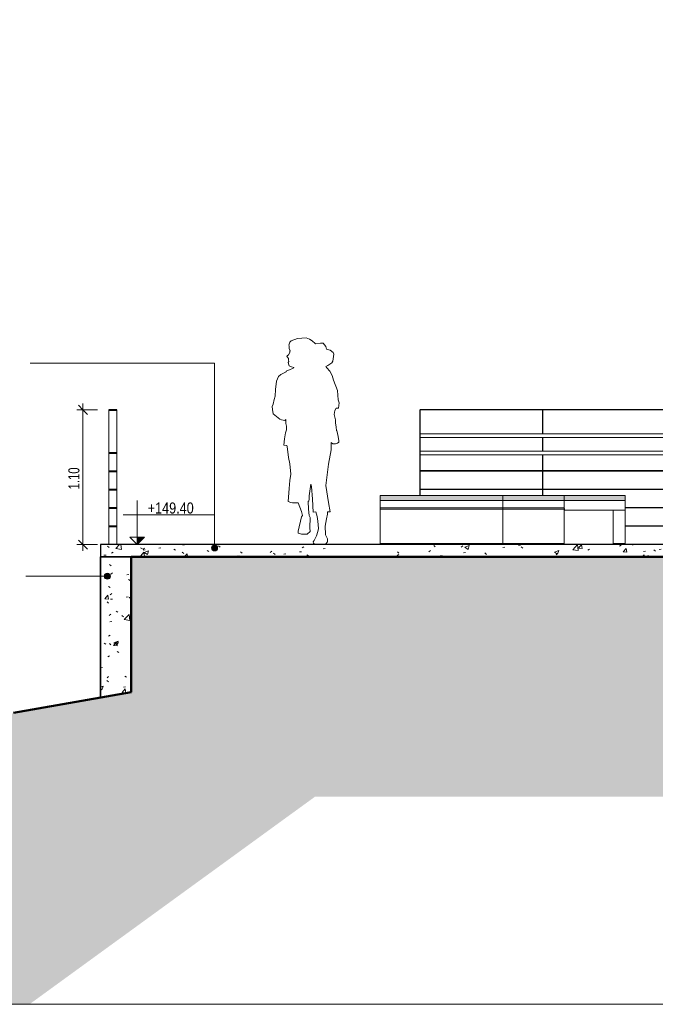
# Model space of a CAD drawing. Header units: millimetres. Extents: x -878215 to -835501, y 145651 to 160658.
# Tile 2 of 16: x -866970 to -861783, y 145651 to 153682. Entities that reach past the tile are written whole.
import ezdxf

# ---------------------------------------------------------------- set-up
doc = ezdxf.new("R2010")
doc.units = ezdxf.units.MM
doc.header["$XCLIPFRAME"] = 2
doc.linetypes.add('Tracejada', pattern=[6.35, 3.175, -3.175])
for name, color, linetype, lineweight in [('A-ANNO-DIMS', 211, 'Continuous', 5), ('A-ANNO-DIMS-50', 211, 'Continuous', 5), ('A-ANNO-IDEN', 131, 'Continuous', 5), ('A-DETL', 90, 'Continuous', 5), ('A-DETL-GENF', 92, 'Continuous', 5), ('A-FLOR', 192, 'Continuous', 5), ('A-FLOR-PATT', 8, 'Continuous', 25), ('A-WALL', 113, 'Continuous', 35), ('A-WALL-PATT', 111, 'Continuous', 35), ('Balaústres', 7, 'Continuous', 5), ('Corrimão', 250, 'Continuous', 25), ('Corrimãos', 7, 'Continuous', 5), ('G-ANNO-DIMS', 111, 'Continuous', 5), ('G-ANNO-REFR', 1, 'Tracejada', 5), ('G-ANNO-TEXT', 231, 'Continuous', 5), ('Guarda-corpos', 7, 'Continuous', 5), ('I-FURN', 30, 'Continuous', 15), ('I-WALL', 2, 'Continuous', 15)]:
    doc.layers.add(name, color=color, linetype=linetype, lineweight=lineweight)
doc.styles.add('Swis721 Cn BT', font='swissc.ttf', dxfattribs={"height": 90})
doc.styles.add('Swis721 LtCn BT_4', font='swisscl.ttf', dxfattribs={"height": 90})
doc.dimstyles.new('Linear_wCenter_-_3mm_Arial_1', dxfattribs={"dimscale": 304.8, "dimtxt": 91.676869, "dimasz": 0.246063, "dimexe": 0.164042, "dimexo": 0.0625, "dimgap": 0, "dimtad": 1, "dimlfac": 0.001, "dimrnd": 0.01, "dimzin": 0, "dimdsep": 46, "dimtxsty": 'Swis721 LtCn BT_4', "dimblk1": 'OBLIQUE', "dimblk2": 'OBLIQUE', "dimsah": 1, "dimcen": 0.09, "dimdle": 0.164042, "dimazin": 0, "dimtfac": 1, "dimtdec": 4, "dimtix": 1, "dimtmove": 0, "dimatfit": 3, "dimfxl": 0.393701, "dimfxlon": 1, "dimtvp": 1, "dimtolj": 1, "dimtzin": 0, "dimarcsym": 2})
picture_1 = doc.add_image_def('image1.png', size_in_pixel=(1000, 904))
picture_2 = doc.add_image_def('image2.png', size_in_pixel=(1556, 1639))
pattern_1 = [(50, (-858389.35, 150900), (364.368, -31.878), [38.1, -419.1]), (355, (-858389.35, 150900), (-70.486, 382.113), [30.48, -335.28]), (100.451, (-858359, 150897.34), (293.885, 350.233), [32.38, -356.18]), (46.184, (-858389.35, 151001.6), (542.158, -84.086), [57.15, -628.65]), (96.636, (-858344.17, 150994.6), (474.805, 494.855), [48.57, -534.27]), (351.184, (-858389.35, 151001.6), (474.81, 494.85), [45.72, -502.92]), (21, (-858338.55, 150976.2), (303.228, -204.53), [38.1, -419.1]), (326, (-858338.55, 150976.2), (123.604, 368.376), [30.48, -335.28]), (71.451, (-858313.28, 150959.16), (426.834, 163.843), [32.38, -356.18]), (37.5, (-858389.35, 150900), (6.1766, 169.1102), [16.764, -314.452, 16.764, -323.596, -336.55]), (37.5, (-858389.35, 150900), (6.1766, 169.1102), [-671.576, 16.764, -319.786]), (7.5, (-858389.35, 150900), (133.639, 200.3615), [16.764, -177.292, 16.764, -306.832, -128.27]), (7.5, (-858389.35, 150900), (133.639, 200.3615), [-517.652, 16.764, -111.506]), (327.5, (-858502.64, 150900), (271.1818, -11.4584), [16.764, -110.236, 16.764, -379.476, -525.78]), (327.5, (-858502.64, 150900), (271.1818, -11.4584), [-523.24, 16.764, -509.016]), (317.5, (-858553.44, 150900), (296.2585, 50.853), [16.764, -148.336, 16.764, -246.38, -373.38]), (317.5, (-858553.44, 150900), (296.2585, 50.853), [-428.244, 16.764, -356.616])]

# ---------------------------------------------------------------- blocks, each defined once
blk = doc.blocks.new('Guarda-corpo - 25mm-4287790-TRECHO 1 - CORTE ARQUIBANCADA')
at = {"layer": 'Balaústres'}
for p, q in [((-866243.7, 150150), (-866243.7, 150497)), ((-866178.7, 150150), (-866178.7, 150497)), ((-866243.7, 150000), (-866243.7, 150147)), ((-866178.7, 150000), (-866178.7, 150147)), ((-866243.7, 149850), (-866243.7, 149997)), ((-866178.7, 149850), (-866178.7, 149997)), ((-866243.7, 149700), (-866243.7, 149847)), ((-866178.7, 149700), (-866178.7, 149847)), ((-866243.7, 149550), (-866243.7, 149697)), ((-866178.7, 149550), (-866178.7, 149697)), ((-866243.7, 149400), (-866243.7, 149547)), ((-866178.7, 149400), (-866178.7, 149547))]:
    blk.add_line(p, q, dxfattribs=at)
blk = doc.blocks.new('Guarda-corpo - Guarda-corpo-3745171-TRECHO 1 - CORTE ARQUIBANCADA')
at = {"layer": 'Corrimão'}
for p, q in [((-866178.7, 150500), (-866243.7, 150500)), ((-866243.7, 150500), (-866243.7, 150497)), ((-866243.7, 150497), (-866178.7, 150497)), ((-866178.7, 150497), (-866178.7, 150500)), ((-866178.7, 150150), (-866243.7, 150150)), ((-866243.7, 150150), (-866243.7, 150147)), ((-866243.7, 150147), (-866178.7, 150147)), ((-866178.7, 150147), (-866178.7, 150150)), ((-866178.7, 150000), (-866243.7, 150000)), ((-866243.7, 150000), (-866243.7, 149997)), ((-866243.7, 149997), (-866178.7, 149997)), ((-866178.7, 149997), (-866178.7, 150000)), ((-866178.7, 149850), (-866243.7, 149850)), ((-866243.7, 149850), (-866243.7, 149847)), ((-866243.7, 149847), (-866178.7, 149847)), ((-866178.7, 149847), (-866178.7, 149850)), ((-866178.7, 149700), (-866243.7, 149700)), ((-866243.7, 149700), (-866243.7, 149697)), ((-866243.7, 149697), (-866178.7, 149697)), ((-866178.7, 149697), (-866178.7, 149700)), ((-866178.7, 149550), (-866243.7, 149550)), ((-866243.7, 149550), (-866243.7, 149547)), ((-866243.7, 149547), (-866178.7, 149547)), ((-866178.7, 149547), (-866178.7, 149550))]:
    blk.add_line(p, q, dxfattribs=at)
blk.add_blockref('Guarda-corpo - 25mm-4287790-TRECHO 1 - CORTE ARQUIBANCADA', (0, 0))
blk = doc.blocks.new('_URB_ BANCO PRAÇA - _URB_ BANCO PRAÇA-4220709-TRECHO 1 - CORTE ARQUIBANCADA')
at = {"layer": 'I-FURN'}
for points in [[(-863028, 149760), (-862528, 149760), (-862528, 149800), (-863028, 149800)], [(-862128, 149760), (-862028, 149760), (-862028, 149800), (-862528, 149800), (-862528, 149760), (-862521.5, 149760)]]:
    blk.add_hatch(color=256, dxfattribs=at).paths.add_polyline_path(points, flags=0)
for p, q in [((-863028, 149760), (-863028, 149800)), ((-863028, 149800), (-862528, 149800)), ((-862528, 149800), (-862028, 149800)), ((-862528, 149760), (-862528, 149800)), ((-862028, 149800), (-862028, 149760)), ((-863028, 149700), (-863028, 149760)), ((-863028, 149760), (-862528, 149760)), ((-863028, 149760), (-862528, 149760)), ((-863028, 149700), (-862528, 149700)), ((-863028, 149689.5), (-863028, 149699.5)), ((-863028, 149699.5), (-862528, 149699.5)), ((-862528, 149760), (-862028, 149760)), ((-862528, 149700), (-862528, 149760)), ((-862028, 149760), (-862528, 149760)), ((-862528, 149699.7), (-862528, 149700)), ((-862521.5, 149681.3), (-862528, 149699.7)), ((-862528, 149699.5), (-862528, 149689.5)), ((-862028, 149760), (-862028, 149681.3)), ((-863028, 149410), (-863028, 149689.5)), ((-862528, 149689.5), (-863028, 149689.5)), ((-862528, 149689.5), (-862528, 149410)), ((-862528, 149681.3), (-862521.5, 149681.3)), ((-862028, 149681.3), (-862521.5, 149681.3)), ((-862128, 149681.3), (-862128, 149400)), ((-863028, 149400), (-863028, 149410)), ((-862528, 149410), (-863028, 149410)), ((-862528, 149410), (-862528, 149400))]:
    blk.add_line(p, q, dxfattribs=at)
blk = doc.blocks.new('_URB_ BANCO PRAÇA - _URB_ BANCO PRAÇA-4220708-TRECHO 1 - CORTE ARQUIBANCADA')
at = {"layer": 'I-FURN'}
for p, q in [((-862028, 149681.3), (-862028, 149410)), ((-862028, 149410), (-862128, 149410)), ((-862028, 149410), (-862028, 149400))]:
    blk.add_line(p, q, dxfattribs=at)
blk = doc.blocks.new('_URB_ BANCO PRAÇA - _URB_ BANCO PRAÇA-V2-TRECHO 1 - CORTE ARQUIBANCADA')
at = {"layer": 'I-FURN'}
blk.add_hatch(color=256, dxfattribs=at).paths.add_polyline_path([(-863166.2, 149760), (-863028, 149760), (-863028, 149800), (-864028, 149800), (-864028, 149760), (-863793.3, 149760)], flags=0)
for p, q in [((-864028, 149760), (-864028, 149800)), ((-864028, 149800), (-863028, 149800)), ((-863028, 149800), (-863028, 149760)), ((-864028, 149700), (-864028, 149760)), ((-864028, 149760), (-863028, 149760)), ((-864028, 149760), (-863028, 149760)), ((-864028, 149700), (-863028, 149700)), ((-864028, 149689.5), (-864028, 149699.5)), ((-864028, 149699.5), (-863028, 149699.5)), ((-863028, 149760), (-863028, 149700)), ((-864028, 149410), (-864028, 149689.5)), ((-863028, 149689.5), (-864028, 149689.5)), ((-864028, 149400), (-864028, 149410)), ((-863028, 149410), (-864028, 149410))]:
    blk.add_line(p, q, dxfattribs=at)
blk = doc.blocks.new('Guarda-corpo - 25mm-4418965-TRECHO 1 - CORTE ARQUIBANCADA')
at = {"layer": 'Balaústres'}
for p, q in [((-855704.6, 153129.5), (-855701.6, 153131)), ((-855704.6, 153129.5), (-855704.6, 152932.5)), ((-855701.6, 152934), (-855701.6, 153131)), ((-855704.6, 152899.2), (-855704.6, 152792.5)), ((-855701.6, 152794), (-855701.6, 152900.6)), ((-855704.6, 152759.2), (-855704.6, 152022.6)), ((-855701.6, 152022.6), (-855701.6, 152760.6))]:
    blk.add_line(p, q, dxfattribs=at)
blk = doc.blocks.new('Guarda-corpo - 25mm-V3-TRECHO 1 - CORTE ARQUIBANCADA')
at = {"layer": 'Balaústres'}
for p, q in [((-856704.6, 152638.4), (-856701.6, 152639.9)), ((-856704.6, 152638.4), (-856704.6, 152441.4)), ((-856701.6, 152442.9), (-856701.6, 152639.9)), ((-856704.6, 152408), (-856704.6, 152301.4)), ((-856701.6, 152302.9), (-856701.6, 152409.5)), ((-856704.6, 152268), (-856704.6, 151531.5)), ((-856701.6, 151531.5), (-856701.6, 152269.5))]:
    blk.add_line(p, q, dxfattribs=at)
blk = doc.blocks.new('Guarda-corpo - 25mm-4287908-TRECHO 1 - CORTE ARQUIBANCADA')
at = {"layer": 'Balaústres'}
for p, q in [((-860704.6, 150674), (-860701.6, 150675.5)), ((-860704.6, 150674), (-860704.6, 150477)), ((-860701.6, 150478.4), (-860701.6, 150675.5)), ((-860704.6, 150443.6), (-860704.6, 150337)), ((-860701.6, 150338.4), (-860701.6, 150445)), ((-860704.6, 150303.6), (-860704.6, 149577.7)), ((-860701.6, 149577.7), (-860701.6, 150305)), ((-860701.6, 149577.7), (-860704.6, 149577.7))]:
    blk.add_line(p, q, dxfattribs=at)
blk = doc.blocks.new('Guarda-corpo - 25mm-V4-TRECHO 1 - CORTE ARQUIBANCADA')
at = {"layer": 'Balaústres'}
for p, q in [((-861704.6, 150500.4), (-861704.6, 150303.4)), ((-861704.6, 150500.4), (-861701.6, 150500.4)), ((-861701.6, 150303.4), (-861701.6, 150500.4)), ((-861704.6, 150273.4), (-861704.6, 150163.4)), ((-861701.6, 150163.4), (-861701.6, 150273.4)), ((-861704.6, 150133.4), (-861704.6, 149403.4)), ((-861701.6, 149403.4), (-861701.6, 150133.4)), ((-861701.6, 149403.4), (-861704.6, 149403.4))]:
    blk.add_line(p, q, dxfattribs=at)
blk = doc.blocks.new('Guarda-corpo - 25mm-V5-TRECHO 1 - CORTE ARQUIBANCADA')
at = {"layer": 'Balaústres'}
for p, q in [((-862704.6, 150500.4), (-862704.6, 150303.4)), ((-862704.6, 150500.4), (-862701.6, 150500.4)), ((-862701.6, 150303.4), (-862701.6, 150500.4)), ((-862704.6, 150273.4), (-862704.6, 150163.4)), ((-862701.6, 150163.4), (-862701.6, 150273.4)), ((-862704.6, 150133.4), (-862704.6, 149800)), ((-862701.6, 149800), (-862701.6, 150133.4))]:
    blk.add_line(p, q, dxfattribs=at)
blk = doc.blocks.new('Guarda-corpo - 25mm-V6-TRECHO 1 - CORTE ARQUIBANCADA')
at = {"layer": 'Balaústres'}
for p, q in [((-854920.7, 153447), (-854920.7, 153250)), ((-854920.7, 153447), (-854917.7, 153447)), ((-854917.7, 152350), (-854917.7, 153447)), ((-854920.7, 153220), (-854920.7, 153110)), ((-854920.7, 153080), (-854920.7, 152350))]:
    blk.add_line(p, q, dxfattribs=at)
blk = doc.blocks.new('Guarda-corpo - 25mm-V7-TRECHO 1 - CORTE ARQUIBANCADA')
at = {"layer": 'Balaústres'}
for p, q in [((-863704.6, 150500.4), (-863704.6, 149800)), ((-863704.6, 150500.4), (-863701.6, 150500.4)), ((-863701.6, 150303.4), (-863701.6, 150500.4)), ((-863701.6, 150163.4), (-863701.6, 150273.4)), ((-863701.6, 149800), (-863701.6, 150133.4))]:
    blk.add_line(p, q, dxfattribs=at)
blk = doc.blocks.new('Guarda-corpo - Guarda-corpo-4165282-TRECHO 1 - CORTE ARQUIBANCADA')
at = {"layer": 'Corrimão', "color": 7, "lineweight": 5}
for p, q in [((-855058.1, 153450), (-861058.1, 150503.4)), ((-855057.4, 153447), (-861057.4, 150500.4)), ((-854919.2, 153450), (-855058.1, 153450)), ((-854919.2, 153447), (-855057.4, 153447)), ((-854919.2, 153450), (-854919.2, 153447)), ((-855058.1, 152950), (-861058.1, 150003.4)), ((-855057.4, 152947), (-861057.4, 150000.4)), ((-854919.2, 152950), (-855058.1, 152950)), ((-854919.2, 152947), (-855057.4, 152947)), ((-854919.2, 152950), (-854919.2, 152947)), ((-855058.1, 152800), (-861058.1, 149853.4)), ((-855057.4, 152797), (-861057.4, 149850.4)), ((-854919.2, 152800), (-855058.1, 152800)), ((-854919.2, 152797), (-855057.4, 152797)), ((-854919.2, 152800), (-854919.2, 152797)), ((-855058.1, 152650), (-861058.1, 149703.4)), ((-855057.4, 152647), (-861057.4, 149700.4)), ((-854919.2, 152650), (-855058.1, 152650)), ((-854919.2, 152647), (-855057.4, 152647)), ((-854919.2, 152650), (-854919.2, 152647)), ((-855058.1, 152500), (-861058.1, 149553.4)), ((-855057.4, 152497), (-861057.4, 149550.4)), ((-854919.2, 152500), (-855058.1, 152500)), ((-854919.2, 152497), (-855057.4, 152497)), ((-854919.2, 152500), (-854919.2, 152497)), ((-863703.1, 150500.4), (-863703.1, 150503.4)), ((-861058.1, 150503.4), (-863703.1, 150503.4)), ((-861057.4, 150500.4), (-863703.1, 150500.4)), ((-863703.1, 150000.4), (-863703.1, 150003.4)), ((-861058.1, 150003.4), (-863703.1, 150003.4)), ((-861057.4, 150000.4), (-863703.1, 150000.4)), ((-863703.1, 149850.4), (-863703.1, 149853.4)), ((-861058.1, 149853.4), (-863703.1, 149853.4)), ((-861057.4, 149850.4), (-863703.1, 149850.4)), ((-861058.1, 149703.4), (-862028, 149703.4)), ((-861057.4, 149700.4), (-862028, 149700.4)), ((-861058.1, 149553.4), (-862028, 149553.4)), ((-861057.4, 149550.4), (-862028, 149550.4))]:
    blk.add_line(p, q, dxfattribs=at)
for name, p in [('Guarda-corpo - 25mm-V6-TRECHO 1 - CORTE ARQUIBANCADA', (0, 0)), ('Guarda-corpo - 25mm-4418965-TRECHO 1 - CORTE ARQUIBANCADA', (0, 0)), ('Guarda-corpo - 25mm-V3-TRECHO 1 - CORTE ARQUIBANCADA', (0, 0)), ('Guarda-corpo - 25mm-V3-TRECHO 1 - CORTE ARQUIBANCADA', (-1000, -491.1)), ('Guarda-corpo - 25mm-V3-TRECHO 1 - CORTE ARQUIBANCADA', (-2000, -982.2)), ('Guarda-corpo - 25mm-V3-TRECHO 1 - CORTE ARQUIBANCADA', (-3000, -1473.3)), ('Guarda-corpo - 25mm-4287908-TRECHO 1 - CORTE ARQUIBANCADA', (0, 0)), ('Guarda-corpo - 25mm-V7-TRECHO 1 - CORTE ARQUIBANCADA', (0, 0)), ('Guarda-corpo - 25mm-V5-TRECHO 1 - CORTE ARQUIBANCADA', (0, 0)), ('Guarda-corpo - 25mm-V4-TRECHO 1 - CORTE ARQUIBANCADA', (0, 0))]:
    blk.add_blockref(name, p)
blk = doc.blocks.new('Tipo de Corrimão - Corrimão_Interno_-4418881-TRECHO 1 - CORTE ARQUIBANCADA')
at = {"layer": 'Corrimãos'}
for p, q in [((-855058.1, 153110), (-861058.1, 150163.4)), ((-861051.1, 150133.4), (-855051.1, 153080)), ((-854919.2, 153110), (-855058.1, 153110)), ((-855051.1, 153080), (-854919.2, 153080)), ((-861058.1, 150163.4), (-863703.1, 150163.4)), ((-863703.1, 150133.4), (-861051.1, 150133.4))]:
    blk.add_line(p, q, dxfattribs=at)
for centre, start_param, end_param in [((-854919.2, 153095), 0, 1.570796), ((-854919.2, 153095), 1.570796, 3.141593), ((-863703.1, 150148.4), 0, 1.570796), ((-863703.1, 150148.4), 1.570796, 3.141593)]:
    blk.add_ellipse(centre, major_axis=(0, 15), ratio=0.000001, start_param=start_param, end_param=end_param, dxfattribs=at)
for points, knots in [([(-861054.6, 150148.4), (-861054.9, 150149.7), (-861055.5, 150152.3), (-861056.4, 150156), (-861057.1, 150159.1), (-861057.8, 150162.3), (-861058.1, 150163.4), (-861058.1, 150163.4)], [0, 0, 0, 0, 0.0833333, 0.1666667, 0.25, 0.3333333, 0.5, 0.5, 0.5, 0.5]), ([(-861051.1, 150133.4), (-861051.1, 150133.4), (-861051.4, 150134.4), (-861052.1, 150137.6), (-861052.8, 150140.8), (-861053.7, 150144.4), (-861054.3, 150147.1), (-861054.6, 150148.4)], [0.5, 0.5, 0.5, 0.5, 0.6666667, 0.75, 0.8333333, 0.9166667, 1, 1, 1, 1])]:
    blk.add_open_spline(points, degree=3, knots=knots, dxfattribs=at)
blk = doc.blocks.new('Tipo de Corrimão - Corrimão_Interno_-4418899-TRECHO 1 - CORTE ARQUIBANCADA')
at = {"layer": 'Corrimãos'}
for p, q in [((-855058.1, 153250), (-861058.1, 150303.4)), ((-854919.2, 153250), (-855058.1, 153250)), ((-861051.1, 150273.4), (-855051.1, 153220)), ((-855051.1, 153220), (-854919.2, 153220)), ((-861058.1, 150303.4), (-863703.1, 150303.4)), ((-863703.1, 150273.4), (-861051.1, 150273.4))]:
    blk.add_line(p, q, dxfattribs=at)
for centre, start_param, end_param in [((-854919.2, 153235), 0, 1.570796), ((-854919.2, 153235), 1.570796, 3.141593), ((-863703.1, 150288.4), 0, 1.570796), ((-863703.1, 150288.4), 1.570796, 3.141593)]:
    blk.add_ellipse(centre, major_axis=(0, 15), ratio=0.000001, start_param=start_param, end_param=end_param, dxfattribs=at)
for points, knots in [([(-861054.6, 150288.4), (-861054.9, 150289.7), (-861055.5, 150292.3), (-861056.4, 150296), (-861057.1, 150299.1), (-861057.8, 150302.3), (-861058.1, 150303.4), (-861058.1, 150303.4)], [0, 0, 0, 0, 0.0833333, 0.1666667, 0.25, 0.3333333, 0.5, 0.5, 0.5, 0.5]), ([(-861051.1, 150273.4), (-861051.1, 150273.4), (-861051.4, 150274.4), (-861052.1, 150277.6), (-861052.8, 150280.8), (-861053.7, 150284.4), (-861054.3, 150287.1), (-861054.6, 150288.4)], [0.5, 0.5, 0.5, 0.5, 0.6666667, 0.75, 0.8333333, 0.9166667, 1, 1, 1, 1])]:
    blk.add_open_spline(points, degree=3, knots=knots, dxfattribs=at)
blk = doc.blocks.new('_HUM_ FIGURAS HUMANAS - kvinne_barn01-3635119-TRECHO 1 - CORTE ARQUIBANCADA')
at = {"layer": 'A-DETL-GENF'}
for p, q in [((-864753.7, 151062.5), (-864765.5, 151051)), ((-864701.8, 151080.8), (-864753.7, 151062.5)), ((-864667.5, 151084.3), (-864701.8, 151080.8)), ((-864632.6, 151087.2), (-864667.5, 151084.3)), ((-864605.7, 151076.7), (-864632.6, 151087.2)), ((-864582.6, 151063.5), (-864605.7, 151076.7)), ((-864559.2, 151041.8), (-864582.6, 151063.5)), ((-864765.5, 151051), (-864773.3, 151026.7)), ((-864773.3, 151026.7), (-864771.4, 151022)), ((-864771.4, 151022), (-864771.1, 151000.7)), ((-864771.1, 151000.7), (-864764, 150981.3)), ((-864764, 150981.3), (-864764.8, 150977.3)), ((-864557, 151036.5), (-864559.2, 151041.8)), ((-864514.8, 151041.9), (-864557, 151036.5)), ((-864493.1, 151042.4), (-864514.8, 151041.9)), ((-864471.4, 151016.5), (-864493.1, 151042.4)), ((-864466.1, 150995.6), (-864471.4, 151016.5)), ((-864437.6, 150986.5), (-864466.1, 150995.6)), ((-864413.3, 150965.9), (-864437.6, 150986.5)), ((-864788.7, 150940.5), (-864789.9, 150934.7)), ((-864789.9, 150934.7), (-864785.7, 150927.8)), ((-864777.9, 150949.1), (-864788.7, 150940.5)), ((-864785.7, 150927.8), (-864775.7, 150918.6)), ((-864767, 150965.9), (-864777.9, 150949.1)), ((-864775.7, 150918.6), (-864776.7, 150905.3)), ((-864776.7, 150905.3), (-864774.6, 150892.9)), ((-864765.2, 150975.1), (-864767, 150965.9)), ((-864764.8, 150977.3), (-864765.2, 150975.1)), ((-864413.7, 150896.8), (-864407.2, 150952.6)), ((-864407.2, 150952.6), (-864413.3, 150965.9)), ((-864764, 150828.5), (-864795.1, 150816.2)), ((-864774.6, 150892.9), (-864778.3, 150884.4)), ((-864778.3, 150884.4), (-864775.1, 150867.5)), ((-864775.1, 150867.5), (-864770.1, 150857.4)), ((-864770.1, 150857.4), (-864752.6, 150849.5)), ((-864748.4, 150834.7), (-864764, 150828.5)), ((-864752.6, 150849.5), (-864732.2, 150845.5)), ((-864732.8, 150840.9), (-864748.4, 150834.7)), ((-864732.2, 150845.5), (-864732.8, 150840.9)), ((-864472.2, 150853.1), (-864455.8, 150861.9)), ((-864463.4, 150843.2), (-864472.2, 150853.1)), ((-864438, 150814.2), (-864463.4, 150843.2)), ((-864455.8, 150861.9), (-864423.2, 150882.4)), ((-864423.2, 150882.4), (-864413.7, 150896.8)), ((-864858.2, 150770.1), (-864874.2, 150733.5)), ((-864839.3, 150787.8), (-864858.2, 150770.1)), ((-864817.8, 150799), (-864839.3, 150787.8)), ((-864796.2, 150810.2), (-864817.8, 150799)), ((-864795.1, 150816.2), (-864796.2, 150810.2)), ((-864419.6, 150780), (-864438, 150814.2)), ((-864409.4, 150741.7), (-864419.6, 150780)), ((-864377, 150657.7), (-864409.4, 150741.7)), ((-864883.6, 150664.8), (-864884.1, 150612.1)), ((-864874.2, 150733.5), (-864883.6, 150664.8)), ((-864370.6, 150580.1), (-864377, 150657.7)), ((-864893.6, 150583.6), (-864902.9, 150545.6)), ((-864884.1, 150612.1), (-864893.6, 150583.6)), ((-864363.7, 150557), (-864370.6, 150580.1)), ((-864902.9, 150545.6), (-864909.9, 150526.7)), ((-864909.9, 150526.7), (-864907.4, 150501.6)), ((-864907.4, 150501.6), (-864902.3, 150466.7)), ((-864397.7, 150494.7), (-864387.7, 150511.9)), ((-864387.7, 150511.9), (-864367.6, 150512)), ((-864367.6, 150512), (-864363.7, 150557)), ((-864902.3, 150466.7), (-864847.6, 150423.4)), ((-864847.6, 150423.4), (-864833.8, 150417)), ((-864833.8, 150417), (-864806.2, 150413.4)), ((-864806.2, 150413.4), (-864797.6, 150420.5)), ((-864797.6, 150420.5), (-864798, 150395.7)), ((-864404.9, 150461.5), (-864397.7, 150494.7)), ((-864393.6, 150418), (-864404.9, 150461.5)), ((-864391.8, 150390.3), (-864393.6, 150418)), ((-864794.1, 150336.6), (-864801.6, 150312.5)), ((-864798, 150395.7), (-864798.1, 150388.4)), ((-864798.1, 150388.4), (-864793, 150366.6)), ((-864793.4, 150354.9), (-864794.1, 150336.6)), ((-864793, 150366.6), (-864793.4, 150354.9)), ((-864388.5, 150359.5), (-864391.8, 150390.3)), ((-864385.1, 150328.6), (-864388.5, 150359.5)), ((-864809.5, 150263.5), (-864813.8, 150211.2)), ((-864801.6, 150312.5), (-864809.5, 150263.5)), ((-864382.1, 150330.3), (-864385.1, 150328.6)), ((-864376.6, 150306.6), (-864382.1, 150330.3)), ((-864371, 150283), (-864376.6, 150306.6)), ((-864365.3, 150246.8), (-864371, 150283)), ((-864813.8, 150211.2), (-864788.9, 150209.4)), ((-864788.9, 150209.4), (-864788.4, 150200.3)), ((-864788.4, 150200.3), (-864777.2, 150109.6)), ((-864429.7, 150172.6), (-864428.5, 150228.2)), ((-864428.5, 150228.2), (-864428.7, 150232.3)), ((-864428.7, 150232.3), (-864415.2, 150223.4)), ((-864415.2, 150223.4), (-864393.1, 150222.1)), ((-864393.1, 150222.1), (-864376.3, 150227.8)), ((-864376.3, 150227.8), (-864367.1, 150235.8)), ((-864367.1, 150235.8), (-864365.3, 150246.8)), ((-864777.2, 150109.6), (-864766.1, 150058.3)), ((-864450.7, 150056.4), (-864429.7, 150172.6)), ((-864766.1, 150058.3), (-864758.7, 149975.3)), ((-864465.5, 149927.1), (-864450.7, 150056.4)), ((-864758.7, 149975.3), (-864764.7, 149924.3)), ((-864770.9, 149858.3), (-864779.2, 149751.9)), ((-864764.7, 149924.3), (-864770.9, 149858.3)), ((-864609, 149799.3), (-864594.4, 149892.8)), ((-864594.4, 149892.8), (-864587.9, 149875)), ((-864587.9, 149875), (-864581.1, 149771.6)), ((-864470.7, 149881.5), (-864465.5, 149927.1)), ((-864450.3, 149744), (-864470.7, 149881.5)), ((-864607.2, 149769.2), (-864609, 149799.3)), ((-864779.2, 149751.9), (-864757.5, 149742.9)), ((-864757.5, 149742.9), (-864745.1, 149741.6)), ((-864745.1, 149741.6), (-864696.4, 149741.6)), ((-864696.4, 149741.6), (-864671.1, 149670.9)), ((-864616.5, 149751.4), (-864609.9, 149756.3)), ((-864613.7, 149690.3), (-864616.5, 149751.4)), ((-864609.9, 149756.3), (-864607.2, 149769.2)), ((-864581.1, 149771.6), (-864576.4, 149665.9)), ((-864436.5, 149667.9), (-864450.3, 149744)), ((-864671.1, 149626.3), (-864698.5, 149510.2)), ((-864671.1, 149670.9), (-864662.7, 149637.3)), ((-864662.7, 149637.3), (-864671.1, 149626.3)), ((-864606.6, 149637.8), (-864613.7, 149690.3)), ((-864600.9, 149621.9), (-864606.6, 149637.8)), ((-864602.2, 149536.6), (-864600.9, 149621.9)), ((-864576.4, 149665.9), (-864553.2, 149667.7)), ((-864553.2, 149667.7), (-864543.2, 149630.3)), ((-864543.2, 149630.3), (-864535.9, 149591.4)), ((-864467.7, 149610), (-864459.5, 149647.7)), ((-864459.5, 149647.7), (-864459.2, 149668.4)), ((-864459.2, 149668.4), (-864436.5, 149667.9)), ((-864600.4, 149508.4), (-864602.2, 149536.6)), ((-864535.9, 149591.4), (-864532.2, 149532.2)), ((-864476.2, 149551.2), (-864467.7, 149610)), ((-864474.7, 149482.4), (-864476.2, 149551.2)), ((-864698.5, 149510.2), (-864697.6, 149492.9)), ((-864697.6, 149492.9), (-864671.6, 149484.5)), ((-864671.6, 149484.5), (-864647.5, 149484.8)), ((-864647.5, 149484.8), (-864623.4, 149485)), ((-864623.4, 149485), (-864600.4, 149508.4)), ((-864547.6, 149472.2), (-864567.5, 149434.5)), ((-864536.7, 149505.8), (-864547.6, 149472.2)), ((-864532.2, 149532.2), (-864536.7, 149505.8)), ((-864473.4, 149479.5), (-864474.7, 149482.4)), ((-864458.8, 149447), (-864473.4, 149479.5)), ((-864567.5, 149434.5), (-864576, 149421.5)), ((-864576, 149421.5), (-864573.6, 149412.2)), ((-864573.6, 149412.2), (-864561, 149400)), ((-864561, 149400), (-864482.3, 149400.8)), ((-864482.3, 149400.8), (-864472.2, 149406.1)), ((-864472.2, 149406.1), (-864458.4, 149423.9)), ((-864458.4, 149423.9), (-864458.8, 149447))]:
    blk.add_line(p, q, dxfattribs=at)
blk = doc.blocks.new('DIMBLOCK29-TRECHO 1 - CORTE ARQUIBANCADA')
at = {"layer": 'A-ANNO-DIMS-50'}
for p, q in [((-866333.9, 150500), (-866503.9, 150500)), ((-866453.9, 150550), (-866453.9, 149350)), ((-866453.9, 150500), (-866333.9, 150500)), ((-866333.9, 149400), (-866503.9, 149400)), ((-866453.9, 149400), (-866333.9, 149400))]:
    blk.add_line(p, q, dxfattribs=at)
at = {"layer": 'A-ANNO-DIMS-50', "lineweight": 15}
for p, q in [((-866453.9, 150500), (-866491.4, 150537.5)), ((-866453.9, 150500), (-866416.4, 150462.5)), ((-866453.9, 149400), (-866491.4, 149437.5)), ((-866453.9, 149400), (-866416.4, 149362.5))]:
    blk.add_line(p, q, dxfattribs=at)
at = {"layer": 'A-ANNO-DIMS-50', "color": 0, "insert": (-866573, 149850.3), "char_height": 90, "width": 239.233, "attachment_point": 1, "rotation": 90, "line_spacing_factor": 0.970126, "style": 'Swis721 LtCn BT_4'}
blk.add_mtext('1.10', dxfattribs=at)
blk = doc.blocks.new('_Oblique')
at = {"color": 0, "linetype": 'ByBlock', "lineweight": -2}
blk.add_line((-0.5, -0.5), (0.5, 0.5), dxfattribs=at)
blk = doc.blocks.new('Elevações de ponto - CORTE-427733-TRECHO 1 - CORTE ARQUIBANCADA')
at = {"layer": 'G-ANNO-DIMS'}
blk.add_hatch(color=256, dxfattribs=at).paths.add_polyline_path([(-861483.2, 149459.9), (-861543, 149400), (-861543, 149459.9)], flags=0)
for p, q in [((-861543, 149761), (-861543, 149400)), ((-861659.2, 149642.5), (-860909.2, 149642.5)), ((-861602.9, 149459.9), (-861543, 149459.9)), ((-861543, 149400), (-861602.9, 149459.9)), ((-861602.9, 149459.9), (-861543, 149400)), ((-861543, 149459.9), (-861602.9, 149459.9)), ((-861543, 149400), (-861543, 149459.9)), ((-861483.2, 149459.9), (-861543, 149459.9)), ((-861543, 149459.9), (-861543, 149400)), ((-861543, 149400), (-861483.2, 149459.9))]:
    blk.add_line(p, q, dxfattribs=at)

msp = doc.modelspace()

# ---------------------------------------------------------------- hatches: boundary and pattern name
at = {"layer": 'A-ANNO-IDEN'}
h = msp.add_hatch(color=256, dxfattribs=at)
edge = h.paths.add_edge_path(flags=0)
edge.add_arc((-866255.026, 149142.812), 25, 0, 360)
at = {"layer": 'A-DETL-GENF'}
h = msp.add_hatch(dxfattribs=at)
h.set_pattern_fill('FP1_7', color=252, style=0, pattern_type=2)
h.set_pattern_definition([(315, (-858389.35, 150900), (224.5064, 0), [158.75, -158.75]), (315, (-858347.25, 150942.1), (224.5064, 0), [158.75, -158.75]), (315, (-858305.15, 150984.2), (224.5064, 0), [158.75, -158.75]), (45, (-858277.08, 150984.2), (0, 224.5064), [158.75, -158.75]), (45, (-858234.98, 150942.1), (0, 224.5064), [158.75, -158.75]), (45, (-858192.88, 150900), (0, 224.5064), [158.75, -158.75])])
h.paths.add_polyline_path([(-869163.852, 145654.571), (-866885.845, 145654.571), (-864559.479, 147344.775), (-860148.988, 147344.775), (-852759.258, 150517.654), (-838739.951, 150517.654), (-838739.951, 151480), (-838972.314, 151480), (-838972.314, 152000), (-840115.222, 152000), (-840115.222, 151730), (-841314.498, 151784.162), (-842514.256, 151826.293), (-843714.377, 151856.39), (-844914.739, 151874.449), (-846115.222, 151880.469), (-847315.705, 151874.449), (-848516.067, 151856.39), (-849716.188, 151826.293), (-850953.094, 151782.484), (-852115.222, 151730), (-852115.642, 152000), (-853830.637, 152000), (-853830.637, 151400), (-854079.721, 151400), (-854079.721, 152131.772), (-859845.838, 149300), (-866061.21, 149300), (-866061.21, 148197.699), (-867021.089, 148028.446), (-869529.042, 146206.312), (-870447.293, 145654.571), (-869529.042, 145654.571)], flags=0)
at = {"layer": 'A-FLOR-PATT', "lineweight": 5}
h = msp.add_hatch(dxfattribs=at)
h.set_pattern_fill('FP1_2', color=256, style=0, pattern_type=2)
h.set_pattern_definition(pattern_1)
h.paths.add_polyline_path([(-864559.479, 149300), (-860058.089, 149300), (-860058.089, 149400), (-866311.21, 149400), (-866311.21, 149300), (-866061.21, 149300)], flags=0)
at = {"layer": 'A-WALL-PATT', "lineweight": 5}
h = msp.add_hatch(dxfattribs=at)
h.set_pattern_fill('FP1_2', color=256, style=0, pattern_type=2)
h.set_pattern_definition(pattern_1)
h.paths.add_polyline_path([(-866311.21, 148153.617), (-866061.21, 148197.699), (-866061.21, 149300), (-866311.21, 149300), (-866311.21, 148197.699)], flags=0)
at = {"layer": 'G-ANNO-TEXT'}
h = msp.add_hatch(color=7, dxfattribs=at)
edge = h.paths.add_edge_path(flags=0)
edge.add_arc((-865379.759, 149373.672), 25, 0, 360)

# ---------------------------------------------------------------- linework, layer by layer
at = {"layer": 'A-ANNO-IDEN'}
for p, q in [((-866596.557, 149142.812), (-866919.391, 149142.812)), ((-866255.026, 149142.812), (-866596.557, 149142.812))]:
    msp.add_line(p, q, dxfattribs=at)
msp.add_circle((-866255.026, 149142.812), 25, dxfattribs=at)
at = {"layer": 'A-DETL', "lineweight": 50}
for p, q in [((-859845.838, 149300), (-866061.21, 149300)), ((-866061.21, 149300), (-866061.21, 148197.699)), ((-866061.21, 148197.699), (-867021.089, 148028.446))]:
    msp.add_line(p, q, dxfattribs=at)
at = {"layer": 'A-FLOR', "lineweight": 25}
for p, q in [((-860058.089, 149400), (-866311.21, 149400)), ((-866311.21, 149400), (-866311.21, 149300))]:
    msp.add_line(p, q, dxfattribs=at)
at = {"layer": 'A-WALL'}
msp.add_line((-866061.21, 149300), (-866311.21, 149300), dxfattribs=at)
at = {"layer": 'G-ANNO-TEXT', "color": 7}
for p, q in [((-866881.197, 150881.026), (-866884.52, 150881.026)), ((-865379.759, 150881.026), (-866881.197, 150881.026)), ((-865379.759, 149373.672), (-865379.759, 150881.026))]:
    msp.add_line(p, q, dxfattribs=at)
msp.add_circle((-865379.759, 149373.672), 25, dxfattribs=at)
at = {"layer": 'I-WALL', "lineweight": 35}
msp.add_line((-866311.21, 149300), (-866311.21, 148153.617), dxfattribs=at)

# ---------------------------------------------------------------- block references
at = {"layer": 'A-DETL-GENF'}
msp.add_blockref('_HUM_ FIGURAS HUMANAS - kvinne_barn01-3635119-TRECHO 1 - CORTE ARQUIBANCADA', (0, 0), dxfattribs=at)
at = {"layer": 'Corrimãos'}
for name in ['Tipo de Corrimão - Corrimão_Interno_-4418899-TRECHO 1 - CORTE ARQUIBANCADA', 'Tipo de Corrimão - Corrimão_Interno_-4418881-TRECHO 1 - CORTE ARQUIBANCADA']:
    msp.add_blockref(name, (0, 0), dxfattribs=at)
at = {"layer": 'G-ANNO-DIMS'}
msp.add_blockref('Elevações de ponto - CORTE-427733-TRECHO 1 - CORTE ARQUIBANCADA', (-4467.592, 0), dxfattribs=at)
at = {"layer": 'Guarda-corpos'}
for name in ['Guarda-corpo - Guarda-corpo-4165282-TRECHO 1 - CORTE ARQUIBANCADA', 'Guarda-corpo - Guarda-corpo-3745171-TRECHO 1 - CORTE ARQUIBANCADA']:
    msp.add_blockref(name, (0, 0), dxfattribs=at)
at = {"layer": 'I-FURN'}
for name in ['_URB_ BANCO PRAÇA - _URB_ BANCO PRAÇA-V2-TRECHO 1 - CORTE ARQUIBANCADA', '_URB_ BANCO PRAÇA - _URB_ BANCO PRAÇA-4220709-TRECHO 1 - CORTE ARQUIBANCADA', '_URB_ BANCO PRAÇA - _URB_ BANCO PRAÇA-4220708-TRECHO 1 - CORTE ARQUIBANCADA']:
    msp.add_blockref(name, (0, 0), dxfattribs=at)

# ---------------------------------------------------------------- texts
at = {"layer": 'G-ANNO-DIMS', "insert": (-865925.48, 149743.84), "char_height": 90, "width": 515.6309, "attachment_point": 1, "line_spacing_factor": 0.961347, "style": 'Swis721 Cn BT'}
msp.add_mtext('+149.40', dxfattribs=at)

# ---------------------------------------------------------------- dimensions: what is measured, and where the dimension line sits
at = {"layer": 'A-ANNO-DIMS'}
dim = msp.add_linear_dim(base=(-866453.945, 149400), p1=(-866333.945, 150500), p2=(-866333.945, 149400), angle=90, dimstyle='Linear_wCenter_-_3mm_Arial_1', override={"dimpost": '<>', "dimfxl": 1100}, dxfattribs=at)
dim.commit()
dim.dimension.update_dxf_attribs({"geometry": 'DIMBLOCK29-TRECHO 1 - CORTE ARQUIBANCADA', "text_midpoint": (-866500.036, 149950)})

# ---------------------------------------------------------------- pictures from other files: only their frames are drawn
at = {"layer": 'G-ANNO-REFR'}
image = msp.add_image(picture_2, insert=(-864254.542, 148127.086), size_in_units=(6644.068, 7000), rotation=0, dxfattribs=at)
image.set_boundary_path([(-3269.23113, 2217.7843), (-3269.23113, -1295.4236), (6128.51133, -1295.4236), (6128.51133, 2217.7843), (-3269.23113, 2217.7843)])
image.dxf.flags = 15
image = msp.add_image(picture_1, insert=(-853294.48, 151479.111), size_in_units=(8716.252, 7883.73), rotation=0, dxfattribs=at)
image.set_boundary_path([(-2858.97748, 1571.8125), (-2858.97748, -148.70703), (1744.84116, -148.70703), (1744.84116, 1571.8125), (-2858.97748, 1571.8125)])
image.dxf.flags = 15

doc.saveas('drawing.dxf')
